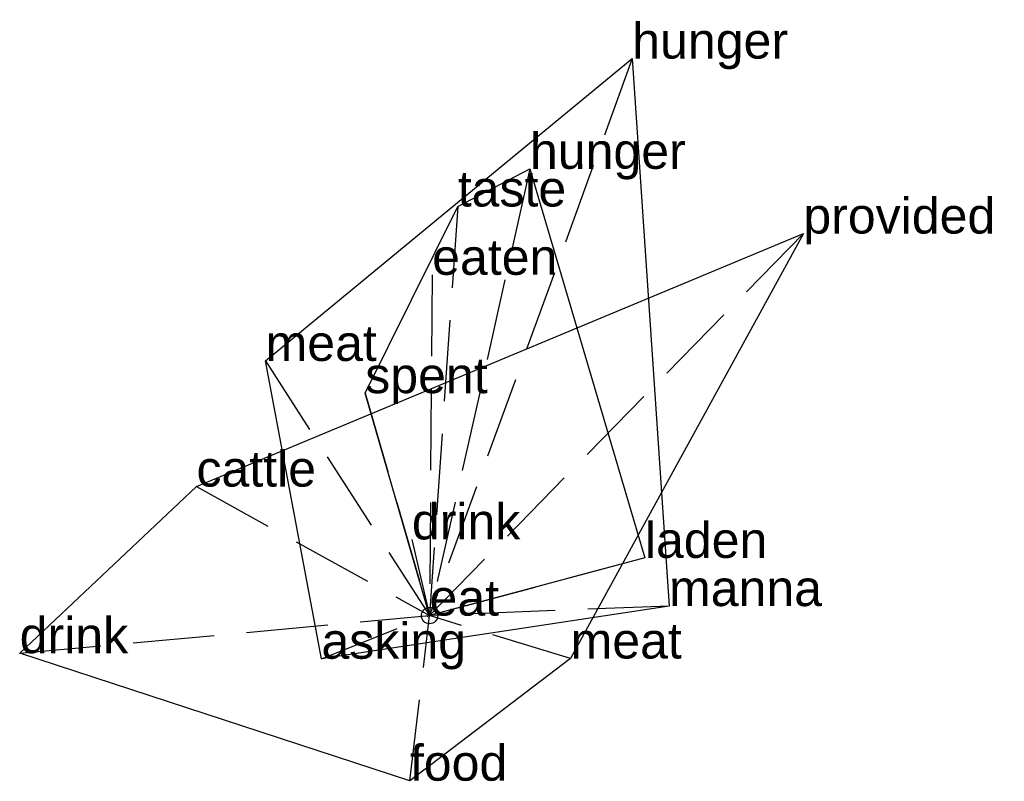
# Model space of a CAD drawing. Extents: x -1.26 to 1.77, y -0.51 to 1.83.
import ezdxf

# ---------------------------------------------------------------- set-up
doc = ezdxf.new("R2010")
doc.units = 0
doc.linetypes.add('DASHED2', pattern=[0.3, 0.25, -0.05])
for name, color, linetype in [('TEXT_nt', 1, 'CONTINUOUS'), ('TEXT_ot', 1, 'CONTINUOUS'), ('TEXT_q', 1, 'CONTINUOUS')]:
    doc.layers.add(name, color=color, linetype=linetype)
doc.styles.get("Standard").update_dxf_attribs({"font": 'arial.ttf'})

# ---------------------------------------------------------------- blocks, each defined once
blk = doc.blocks.new('ot-eat')
at = {"layer": 'LINES_ot', "linetype": 'DASHED2'}
for p in [(0.3085, 1.3727), (0.0867, 1.257), (0.0081, 1.0471), (-0.1974, 0.6834), (0.6614, 0.1773), (0, 0)]:
    blk.add_line(p, (0, 0), dxfattribs=at)
at = {"layer": 'ORIGIN_ot'}
blk.add_circle((0, 0), 0.025, dxfattribs=at)
at = {"layer": 'TEXT_ot'}
for s, p in [('hunger', (0.3085, 1.3727)), ('taste', (0.0867, 1.257)), ('eaten', (0.0081, 1.0471)), ('spent', (-0.1974, 0.6834)), ('laden', (0.6614, 0.1773)), ('eat', (0, 0))]:
    blk.add_text(s, height=0.11, dxfattribs=at).set_placement(p)
blk = doc.blocks.new('nt-eat')
at = {"layer": 'LINES_nt', "linetype": 'DASHED2'}
for p in [(0.6226, 1.7115), (-0.5035, 0.7825), (-0.0541, 0.2342), (-0.332, -0.1325), (0.7356, 0.0293), (0, 0)]:
    blk.add_line(p, (0, 0), dxfattribs=at)
at = {"layer": 'ORIGIN_nt'}
blk.add_circle((0, 0), 0.025, dxfattribs=at)
at = {"layer": 'TEXT_nt'}
for s, p in [('hunger', (0.6226, 1.7115)), ('meat', (-0.5035, 0.7825)), ('drink', (-0.0541, 0.2342)), ('eat', (0, 0)), ('manna', (0.7356, 0.0293)), ('asking', (-0.332, -0.1325))]:
    blk.add_text(s, height=0.11, dxfattribs=at).set_placement(p)
blk = doc.blocks.new('q-eat')
at = {"layer": 'LINES_q', "linetype": 'DASHED2'}
for p in [(1.1481, 1.1739), (-0.7157, 0.3964), (-1.2587, -0.1155), (-0.0603, -0.5072), (0, 0), (0.4333, -0.1318)]:
    blk.add_line(p, (0, 0), dxfattribs=at)
at = {"layer": 'ORIGIN_q'}
blk.add_circle((0, 0), 0.025, dxfattribs=at)
at = {"layer": 'TEXT_q'}
for s, p in [('provided', (1.1481, 1.1739)), ('cattle', (-0.7157, 0.3964)), ('eat', (0, 0)), ('drink', (-1.2587, -0.1155)), ('meat', (0.4333, -0.1318)), ('food', (-0.0603, -0.5072))]:
    blk.add_text(s, height=0.11, dxfattribs=at).set_placement(p)

msp = doc.modelspace()

# ---------------------------------------------------------------- linework, layer by layer
at = {"layer": 'OUTLINE_nt', "linetype": 'CONTINUOUS'}
msp.add_polyline3d([(-0.332, -0.1325, 0), (-0.5035, 0.7825, 0), (0.6226, 1.7115, 0), (0.7356, 0.0293, 0), (-0.332, -0.1325, 0)], close=True, dxfattribs=at)
at = {"layer": 'OUTLINE_ot', "linetype": 'CONTINUOUS'}
msp.add_polyline3d([(0, 0, 0), (-0.1974, 0.6834, 0), (0.0867, 1.257, 0), (0.3085, 1.3727, 0), (0.6614, 0.1773, 0), (0, 0, 0)], close=True, dxfattribs=at)
at = {"layer": 'OUTLINE_q', "linetype": 'CONTINUOUS'}
msp.add_polyline3d([(-0.0603, -0.5072, 0), (-1.2587, -0.1155, 0), (-0.7157, 0.3964, 0), (1.1481, 1.1739, 0), (0.4333, -0.1318, 0), (-0.0603, -0.5072, 0)], close=True, dxfattribs=at)

# ---------------------------------------------------------------- block references
for name in ['nt-eat', 'ot-eat', 'q-eat']:
    msp.add_blockref(name, (0, 0))

doc.saveas('drawing.dxf')
